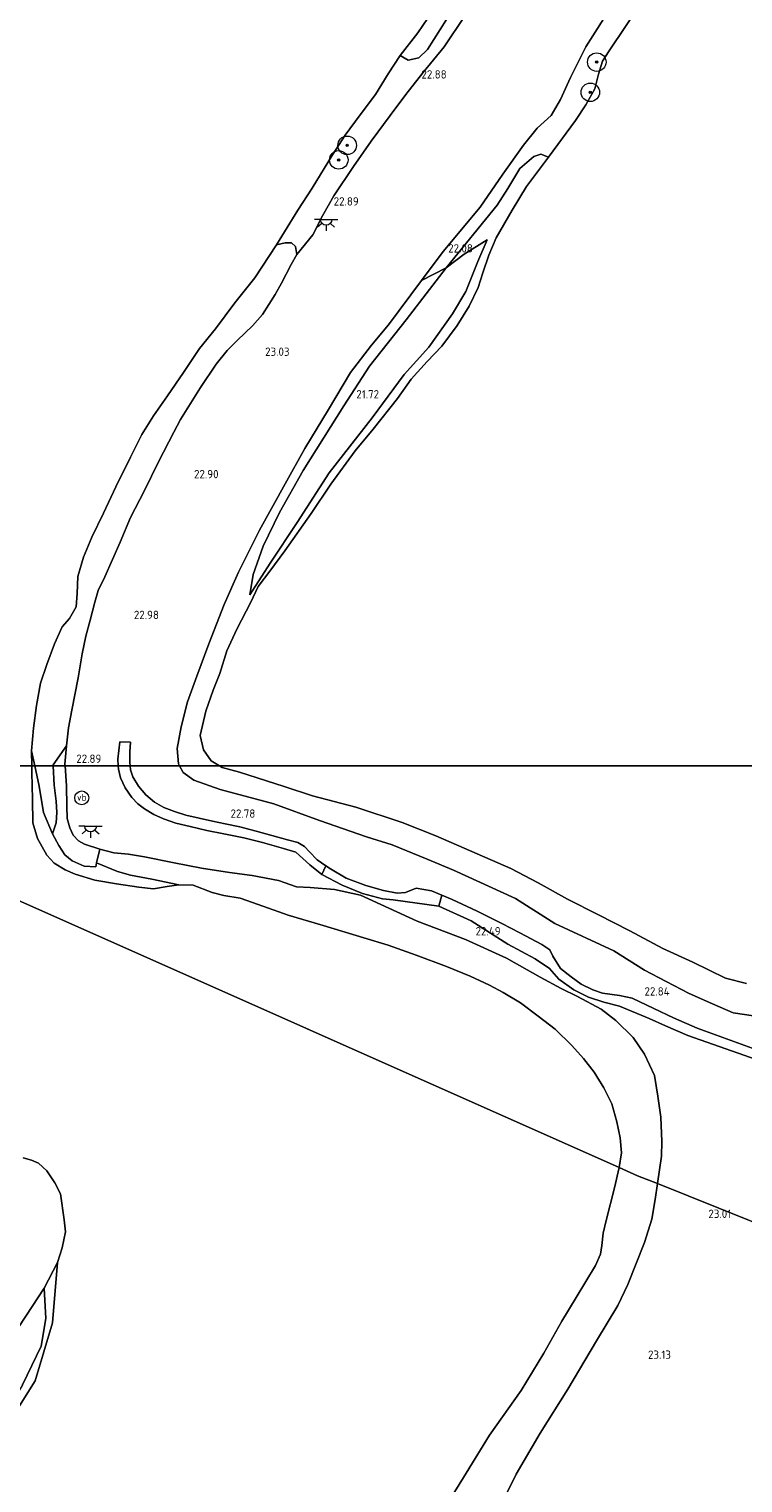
# Model space of a CAD drawing. Header units: metres. Extents: x 185049 to 189876, y 349292 to 352302.
# Tile 63 of 256: x 187055 to 187209, y 349845 to 350159. Entities that reach past the tile are written whole.
import ezdxf
from ezdxf.enums import TextEntityAlignment as Align

# ---------------------------------------------------------------- set-up
doc = ezdxf.new("R2010")
doc.units = ezdxf.units.M
for name, color, linetype, lineweight in [('B-WE-GR-BOOM-S', 90, 'Continuous', 25), ('B-WE-GR-GRAS-GV', 60, 'Continuous', 13), ('B-WE-GW-TALUD_KRUIN-G', 90, 'Continuous', 18), ('B-WE-GW-TALUD_TEEN-G', 90, 'Continuous', 18), ('B-WE-IE-MEUBILAIR_WEGMEUBILAIR-S', 7, 'Continuous', 25), ('B-WE-KL-ET_LS_OV_LICHTPUNT-S', 190, 'Continuous', 25), ('B-WE-OB-BEKLEDING_STEEN-GV', 30, 'Continuous', 18), ('B-WE-OB-BEKLEDING_STORTSTEEN-GV', 30, 'Continuous', 18), ('B-WE-OB-OEVERVOORZIENING-G', 7, 'Continuous', 18), ('B-WE-OG-TERREIN_GROEN-GV', 7, 'Continuous', 18), ('B-WE-OG-WATER_POEL-GV', 7, 'Continuous', 18), ('B-WE-OG-WATER_RIVIER-GV', 130, 'Continuous', 18), ('B-WE-VH-ONVERHARD-GV', 252, 'Continuous', 18), ('B-WE-VH-VERHARDING_HALFVERHARDING-GV', 252, 'Continuous', 18), ('X-XX-AL-HOOGTELABEL-S', 7, 'Continuous', 25)]:
    doc.layers.add(name, color=color, linetype=linetype, lineweight=lineweight)
doc.styles.add('NLCS-ISO', font='NLCS-ISO.ttf')
doc.styles.add('NLCS-ISO-ANNOTATIVE-T18', font='NLCS-ISO.ttf', dxfattribs={"height": 1.8})

# ---------------------------------------------------------------- blocks, each defined once
blk = doc.blocks.new('SAL-HOOGTELABEL-SO')
at = {"color": 0, "linetype": 'ByBlock', "lineweight": -2, "style": 'NLCS-ISO-ANNOTATIVE-T18'}
blk.add_attdef('HOOGTE', text='', height=1.8, dxfattribs=at).set_placement((2.79, 0), align=Align.RIGHT)
blk = doc.blocks.new('SGR-BOOM_01-SO')
at = {"linetype": 'ByBlock', "lineweight": 18}
h = blk.add_hatch(color=0, dxfattribs=at)
h.dxf.hatch_style = 1
edge = h.paths.add_edge_path()
edge.add_arc((0, 0), 0.25, 0, 360)
at = {"color": 0, "linetype": 'ByBlock', "lineweight": 18}
for radius in [2, 0.25]:
    blk.add_circle((0, 0), radius, dxfattribs=at)
blk = doc.blocks.new('SKL-ET_OV_LICHTPUNT-SO')
at = {"color": 0, "linetype": 'ByBlock', "lineweight": 18}
for points in [[(-1.25, 0), (-2.5, 0)], [(1.25, 0), (2.5, 0)], [(-0.92, -0.85), (-1.83, -1.7)], [(0, -1.25), (0, -2.5)], [(0.92, -0.85), (1.83, -1.7)]]:
    blk.add_lwpolyline(points, dxfattribs=at)
blk.add_lwpolyline([(0, 0), (1.25, 0, -1), (-1.25, 0)], format="xyb", close=True, dxfattribs=at)
blk = doc.blocks.new('SIE-WEG_PAAL_VERKEERSBORD-SO')
at = {"color": 0, "linetype": 'ByBlock', "lineweight": 18}
blk.add_circle((0, 0), 1.5, dxfattribs=at)
at = {"color": 0, "linetype": 'ByBlock', "lineweight": 18, "style": 'NLCS-ISO'}
blk.add_text('vb', height=1.5, dxfattribs=at).set_placement((0, 0.13), align=Align.MIDDLE_CENTER)

msp = doc.modelspace()

# ---------------------------------------------------------------- linework, layer by layer
at = {"layer": 'B-WE-GR-GRAS-GV'}
for points in [[(187181.099, 350164.643, 22.721), (187175.19, 350155.356, 22.74), (187171.858, 350148.725, 22.752), (187169.684, 350143.939, 22.763), (187167.666, 350140.527, 22.763), (187164.676, 350137.743, 22.763), (187161.705, 350134.102, 22.748), (187157.246, 350127.809, 22.737), (187152.349, 350120.717, 22.752), (187144.373, 350111.101, 22.771), (187139.672, 350104.878, 22.847), (187132.564, 350095.283, 22.866), (187128.885, 350090.909, 22.836), (187124.337, 350084.965, 22.851), (187119.601, 350077.023, 22.832), (187114.458, 350068.547, 22.809), (187110.213, 350060.944, 22.775), (187104.656, 350050.928, 22.679), (187100.126, 350041.865, 22.676), (187097.054, 350034.841, 22.706), (187093.776, 350026.376, 22.714), (187091.175, 350019.391, 22.721), (187089.141, 350013.872, 22.737), (187087.802, 350008.453, 22.737), (187086.916, 350003.746, 22.737), (187087.194, 350000.441, 22.729), (187087.4402, 350000, 22.7245), (187076.7627, 350000, 22.8114), (187076.693, 350000.702, 22.82), (187076.658, 350003.049, 22.82), (187076.801, 350005.102, 22.847), (187074.536, 350005.226, 22.828), (187074.083, 350001.478, 22.782), (187074.1823, 350000, 22.7773), (187062.6862, 350000, 22.6784), (187062.656, 350000.404, 22.683), (187062.967, 350004.312, 22.706), (187063.457, 350008.21, 22.729), (187064.117, 350012.034, 22.626), (187065.511, 350019.025, 22.561), (187066.349, 350024.229, 22.535), (187067.212, 350028.02, 22.489), (187068.102, 350031.516, 22.478), (187069.143, 350035.373, 22.512), (187069.839, 350037.874, 22.657), (187071.262, 350040.809, 22.706), (187074.591, 350048.346, 22.725), (187076.846, 350053.678, 22.832), (187079.855, 350059.475, 22.767), (187082.888, 350065.658, 22.733), (187086.181, 350072.074, 22.737), (187087.632, 350074.848, 22.763), (187091.964, 350081.726, 22.744), (187095.304, 350086.788, 22.744), (187097.716, 350089.761, 22.786), (187099.928, 350091.953, 22.855), (187103.199, 350095.064, 22.939), (187105.368, 350097.518, 22.973), (187108.105, 350101.831, 23), (187109.465, 350104.271, 22.992), (187111.562, 350108.308, 22.931), (187112.777, 350110.457, 22.828), (187116.211, 350114.735, 22.771), (187118.288, 350118.866, 22.824), (187120.757, 350123.135, 22.82), (187124.973, 350129.487, 22.801), (187128.826, 350134.936, 22.794), (187132.945, 350140.511, 22.805), (187136.285, 350145.017, 22.805), (187139.999, 350149.74, 22.809), (187144.601, 350155.377, 22.779), (187149.147, 350162.103, 22.771)], [(187149.147, 350162.103, 22.771), (187144.601, 350155.377, 22.779), (187139.999, 350149.74, 22.809), (187136.285, 350145.017, 22.805), (187132.945, 350140.511, 22.805), (187128.826, 350134.936, 22.794), (187124.973, 350129.487, 22.801), (187120.757, 350123.135, 22.82), (187118.288, 350118.866, 22.824), (187116.211, 350114.735, 22.771), (187112.777, 350110.457, 22.828), (187112.495, 350112.176, 22.417), (187111.575, 350112.971, 21.864), (187110.254, 350112.996, 21.369), (187108.37, 350112.543, 21.03), (187112.95, 350120.029, 21.03), (187116.05, 350124.829, 21.03), (187120.484, 350132.039, 21.03), (187123.216, 350136.254, 21.03), (187126.458, 350140.626, 21.03), (187129.717, 350145.064, 21.03), (187132.467, 350149.501, 21.03), (187135.064, 350153.451, 21.03), (187136.835, 350152.493, 21.62), (187139.116, 350152.969, 21.769), (187140.962, 350154.729, 21.933), (187143.687, 350159.106, 21.917), (187147.804, 350165.65, 21.898)], [(187187.453, 350165.196, 21.296), (187180.232, 350154.452, 21.296), (187178.777, 350152.219, 21.296), (187177.887, 350149.411, 21.296), (187177.136, 350146.266, 21.296), (187175.185, 350142.778, 21.296), (187172.978, 350139.447, 21.296), (187167.122, 350131.494, 21.296), (187165.478, 350132.146, 22.028), (187163.981, 350131.675, 22.18), (187160.95, 350129.08, 22.199), (187158.312, 350124.742, 22.257), (187156, 350121.151, 22.218), (187145.0306, 350107.5707, 21.971), (187139.672, 350104.878, 22.847), (187144.373, 350111.101, 22.771), (187152.349, 350120.717, 22.752), (187157.246, 350127.809, 22.737), (187161.705, 350134.102, 22.748), (187164.676, 350137.743, 22.763), (187167.666, 350140.527, 22.763), (187169.684, 350143.939, 22.763), (187171.858, 350148.725, 22.752), (187175.19, 350155.356, 22.74), (187181.099, 350164.643, 22.721)], [(187230.799, 349893.679, 22.979), (187190.655, 349909.8, 22.815), (187191.528, 349915.718, 22.874), (187191.563, 349918.875, 22.912), (187191.359, 349924.132, 22.859), (187190.745, 349928.663, 22.881), (187189.993, 349933.132, 22.881), (187187.863, 349937.705, 22.859), (187185.378, 349941.315, 22.775), (187181.65, 349944.982, 22.672), (187178.461, 349947.429, 22.618), (187173.372, 349950.188, 22.382), (187169.829, 349951.906, 22.436), (187165.3, 349954.361, 22.527), (187158.039, 349958.441, 22.447), (187149.166, 349962.532, 22.409), (187138.716, 349966.451, 22.378), (187126.477, 349972.061, 22.34), (187120.925, 349973.325, 22.375), (187115.621, 349973.755, 22.436), (187112.696, 349973.852, 22.432), (187108.814, 349975.218, 22.432), (187103.135, 349976.315, 22.47), (187098.196, 349976.986, 22.508), (187092.15, 349977.892, 22.474), (187086.269, 349979.057, 22.47), (187079.884, 349980.33, 22.481), (187076.357, 349980.902, 22.504), (187073.232, 349981.234, 22.561), (187070.226, 349982.022, 22.474), (187066.856, 349983.117, 22.439), (187065.592, 349983.831, 22.409), (187064.441, 349985.061, 22.409), (187063.709, 349986.586, 22.394), (187063.157, 349988.618, 22.451), (187063.1, 349991.302, 22.519), (187063.007, 349995.701, 22.63), (187062.6862, 350000, 22.6784), (187074.1823, 350000, 22.7773), (187074.23, 349999.291, 22.775), (187074.637, 349997.429, 22.767), (187075.695, 349995.287, 22.801), (187077.104, 349993.2, 22.79), (187078.428, 349991.828, 22.775), (187079.864, 349990.714, 22.759), (187081.894, 349989.528, 22.752), (187083.979, 349988.532, 22.737), (187086.602, 349987.647, 22.733), (187089.703, 349986.896, 22.74), (187093.32, 349986.074, 22.706), (187096.984, 349985.342, 22.691), (187101.305, 349984.455, 22.691), (187105.306, 349983.451, 22.679), (187109.852, 349982.152, 22.683), (187112.551, 349981.354, 22.682), (187115.532, 349978.637, 22.495), (187118.164, 349976.522, 22.414), (187122.567, 349974.244, 22.325), (187126.936, 349972.414, 22.333), (187131.267, 349971.28, 22.333), (187133.562, 349971.051, 22.333), (187143.4, 349969.703, 22.519), (187150.439, 349966.542, 22.519), (187158.363, 349961.522, 22.496), (187164.253, 349958.352, 22.504), (187167.359, 349956.197, 22.48), (187169.371, 349953.946, 22.366), (187172.58, 349951.62, 22.277), (187175.723, 349950.063, 22.334), (187179.082, 349948.96, 22.585), (187182.436, 349948.105, 22.609), (187188.864, 349945.419, 22.706), (187192.378, 349943.813, 22.725), (187197.239, 349941.73, 22.771), (187217.536, 349934.642, 22.903)], [(187219.03, 349936.171, 22.929), (187199.209, 349943.346, 22.771), (187194.087, 349945.608, 22.744), (187189.897, 349947.567, 22.699), (187185.221, 349949.79, 22.586), (187182.444, 349950.432, 22.586), (187178.775, 349950.882, 22.513), (187176.718, 349951.613, 22.359), (187174.154, 349952.832, 22.222), (187172.006, 349954.408, 22.246), (187169.729, 349956.23, 22.295), (187168.033, 349958.886, 22.343), (187167.383, 349960.243, 22.384), (187165.692, 349961.42, 22.527), (187160.954, 349963.935, 22.527), (187157.059, 349965.966, 22.527), (187151.729, 349968.603, 22.527), (187146.304, 349971.148, 22.523), (187144.069, 349972.075, 22.513), (187141.871, 349972.987, 22.504), (187138.508, 349973.569, 22.51), (187136.235, 349972.677, 22.502), (187134.445, 349972.542, 22.445), (187131.496, 349973.081, 22.413), (187127.689, 349974.151, 22.413), (187123.431, 349975.718, 22.351), (187120.022, 349977.763, 22.354), (187119.016, 349978.436, 22.359), (187117.144, 349979.688, 22.368), (187115.524, 349981.439, 22.383), (187114.404, 349982.592, 22.395), (187112.947, 349983.448, 22.421), (187110.716, 349984.051, 22.424), (187104.002, 349985.896, 22.683), (187100.407, 349986.828, 22.71), (187097.28, 349987.498, 22.74), (187094.55, 349988.086, 22.74), (187088.786, 349989.341, 22.74), (187086.297, 349990.175, 22.748), (187083.992, 349991.039, 22.752), (187081.986, 349992.184, 22.756), (187080.165, 349993.714, 22.771), (187078.52, 349995.61, 22.775), (187077.351, 349997.615, 22.786), (187076.846, 349999.16, 22.801), (187076.7627, 350000, 22.8114), (187087.4402, 350000, 22.7245), (187088.232, 349998.582, 22.71), (187090.483, 349996.89, 22.702), (187096.165, 349994.918, 22.638), (187107.773, 349991.769, 22.718), (187117.65, 349988.203, 22.569), (187127.792, 349984.664, 22.535), (187133.341, 349982.967, 22.485), (187140.904, 349979.85, 22.538), (187146.584, 349977.473, 22.558), (187160.001, 349971.335, 22.569), (187168.47, 349965.977, 22.546), (187181.226, 349960.05, 22.596), (187187.883, 349955.869, 22.721), (187192.564, 349953.424, 22.759), (187197.493, 349950.853, 22.843), (187202.552, 349948.619, 22.859), (187207.03, 349946.636, 22.916), (187211.401, 349945.997, 22.973)], [(187053.643, 349915.333, 21.031), (187055.466, 349914.811, 21.031), (187056.959, 349914.146, 21.031), (187058.717, 349912.551, 21.031), (187060.481, 349909.962, 21.031), (187061.715, 349907.55, 21.031), (187062.476, 349901.902, 21.031), (187062.773, 349899.372, 21.031), (187062.086, 349895.922, 21.031), (187061.052, 349892.689, 21.031), (187058.153, 349887.164, 21.514), (187055.586, 349883.199, 21.688), (187049.654, 349874.198, 21.553)], [(187153.108, 349832.755, 23.13), (187160.152, 349847.011, 22.936), (187165.313, 349855.816, 22.854), (187171.263, 349865.321, 22.897), (187177.517, 349875.801, 22.854), (187182.105, 349883.449, 22.889), (187184.25, 349887.963, 22.85), (187187.866, 349897.027, 22.804), (187189.436, 349902.051, 22.804), (187190.19, 349906.328, 22.835), (187190.655, 349909.8, 22.815), (187230.799, 349893.679, 22.979), (187263.432, 349879.851, 22.815), (187299.335, 349863.516, 22.788), (187305.411, 349857.703, 22.784), (187312.669, 349850.855, 22.788), (187311.363, 349850.535, 22.878), (187300.344, 349847.505, 22.788), (187291.569, 349845, 22.753)]]:
    msp.add_polyline3d(points, dxfattribs=at)
at = {"layer": 'B-WE-GW-TALUD_KRUIN-G'}
for points in [[(187181.099, 350164.643, 22.721), (187175.19, 350155.356, 22.74), (187171.858, 350148.725, 22.752), (187169.684, 350143.939, 22.763), (187167.666, 350140.527, 22.763), (187164.676, 350137.743, 22.763), (187161.705, 350134.102, 22.748), (187157.246, 350127.809, 22.737), (187152.349, 350120.717, 22.752), (187144.373, 350111.101, 22.771), (187139.672, 350104.878, 22.847), (187132.564, 350095.283, 22.866), (187128.885, 350090.909, 22.836), (187124.337, 350084.965, 22.851), (187119.601, 350077.023, 22.832), (187114.458, 350068.547, 22.809), (187110.213, 350060.944, 22.775), (187104.656, 350050.928, 22.679), (187100.126, 350041.865, 22.676), (187097.054, 350034.841, 22.706), (187093.776, 350026.376, 22.714), (187091.175, 350019.391, 22.721), (187089.141, 350013.872, 22.737), (187087.802, 350008.453, 22.737), (187086.916, 350003.746, 22.737), (187087.194, 350000.441, 22.729), (187087.4402, 350000, 22.7245)], [(187112.777, 350110.457, 22.828), (187116.211, 350114.735, 22.771), (187118.288, 350118.866, 22.824), (187120.757, 350123.135, 22.82), (187124.973, 350129.487, 22.801), (187128.826, 350134.936, 22.794), (187132.945, 350140.511, 22.805), (187136.285, 350145.017, 22.805), (187139.999, 350149.74, 22.809), (187144.601, 350155.377, 22.779), (187149.147, 350162.103, 22.771)], [(187153.855, 350113.625, 21.479), (187151.827, 350108.963, 21.615), (187149.253, 350102.498, 21.756), (187146.395, 350097.668, 21.745), (187141.285, 350090.47, 21.7), (187135.973, 350084.556, 21.547), (187129.037, 350075.226, 21.542), (187119.753, 350063.324, 21.525), (187112.845, 350052.606, 21.53), (187106.96, 350043.777, 21.654), (187102.576, 350036.922, 21.779)], [(187071.262, 350040.809, 22.706), (187074.591, 350048.346, 22.725), (187076.846, 350053.678, 22.832), (187079.855, 350059.475, 22.767), (187082.888, 350065.658, 22.733), (187086.181, 350072.074, 22.737), (187087.632, 350074.848, 22.763), (187091.964, 350081.726, 22.744), (187095.304, 350086.788, 22.744), (187097.716, 350089.761, 22.786), (187099.928, 350091.953, 22.855), (187103.199, 350095.064, 22.939), (187105.368, 350097.518, 22.973), (187108.105, 350101.831, 23), (187109.465, 350104.271, 22.992), (187111.562, 350108.308, 22.931), (187112.777, 350110.457, 22.828)], [(187062.6862, 350000, 22.6784), (187062.656, 350000.404, 22.683), (187062.967, 350004.312, 22.706), (187063.457, 350008.21, 22.729), (187064.117, 350012.034, 22.626), (187065.511, 350019.025, 22.561), (187066.349, 350024.229, 22.535), (187067.212, 350028.02, 22.489), (187068.102, 350031.516, 22.478), (187069.143, 350035.373, 22.512), (187069.839, 350037.874, 22.657), (187071.262, 350040.809, 22.706)], [(187190.655, 349909.8, 22.815), (187191.528, 349915.718, 22.874), (187191.563, 349918.875, 22.912), (187191.359, 349924.132, 22.859), (187190.745, 349928.663, 22.881), (187189.993, 349933.132, 22.881), (187187.863, 349937.705, 22.859), (187185.378, 349941.315, 22.775), (187181.65, 349944.982, 22.672), (187178.461, 349947.429, 22.618), (187173.372, 349950.188, 22.382), (187169.829, 349951.906, 22.436), (187165.3, 349954.361, 22.527), (187158.039, 349958.441, 22.447), (187149.166, 349962.532, 22.409), (187138.716, 349966.451, 22.378), (187126.477, 349972.061, 22.34), (187120.925, 349973.325, 22.375), (187115.621, 349973.755, 22.436), (187112.696, 349973.852, 22.432), (187108.814, 349975.218, 22.432), (187103.135, 349976.315, 22.47), (187098.196, 349976.986, 22.508), (187092.15, 349977.892, 22.474), (187086.269, 349979.057, 22.47), (187079.884, 349980.33, 22.481), (187076.357, 349980.902, 22.504), (187073.232, 349981.234, 22.561), (187070.226, 349982.022, 22.474), (187066.856, 349983.117, 22.439), (187065.592, 349983.831, 22.409), (187064.441, 349985.061, 22.409), (187063.709, 349986.586, 22.394), (187063.157, 349988.618, 22.451), (187063.1, 349991.302, 22.519), (187063.007, 349995.701, 22.63), (187062.6862, 350000, 22.6784)], [(187087.4402, 350000, 22.7245), (187088.232, 349998.582, 22.71), (187090.483, 349996.89, 22.702), (187096.165, 349994.918, 22.638), (187107.773, 349991.769, 22.718), (187117.65, 349988.203, 22.569), (187127.792, 349984.664, 22.535), (187133.341, 349982.967, 22.485), (187140.904, 349979.85, 22.538), (187146.584, 349977.473, 22.558), (187160.001, 349971.335, 22.569), (187168.47, 349965.977, 22.546), (187181.226, 349960.05, 22.596), (187187.883, 349955.869, 22.721), (187192.564, 349953.424, 22.759), (187197.493, 349950.853, 22.843), (187202.552, 349948.619, 22.859), (187207.03, 349946.636, 22.916), (187211.401, 349945.997, 22.973)], [(187153.108, 349832.755, 23.13), (187160.152, 349847.011, 22.936), (187165.313, 349855.816, 22.854), (187171.263, 349865.321, 22.897), (187177.517, 349875.801, 22.854), (187182.105, 349883.449, 22.889), (187184.25, 349887.963, 22.85), (187187.866, 349897.027, 22.804), (187189.436, 349902.051, 22.804), (187190.19, 349906.328, 22.835), (187190.655, 349909.8, 22.815)], [(187058.153, 349887.164, 21.514), (187058.524, 349880.655, 21.498), (187057.543, 349874.624, 21.403), (187053.513, 349866.286, 21.371), (187049.845, 349859.971, 21.403), (187042.898, 349847.416, 21.197)]]:
    msp.add_polyline3d(points, dxfattribs=at)
at = {"layer": 'B-WE-GW-TALUD_TEEN-G'}
for points in [[(187102.576, 350036.922, 21.779), (187103.32, 350041.381, 21.892), (187105.472, 350047.485, 22.038), (187109.04, 350054.727, 22.1), (187114.112, 350063.818, 22.067), (187122.875, 350077.781, 21.993), (187128.462, 350086.377, 22.151), (187136.395, 350096.358, 22.191), (187145.036, 350107.566, 21.971), (187148.891, 350110.546, 21.835), (187153.855, 350113.625, 21.479)], [(187058.153, 349887.164, 21.514), (187055.586, 349883.199, 21.688), (187049.654, 349874.198, 21.553), (187047.539, 349868.187, 21.419), (187044.703, 349857.953, 21.403), (187043.307, 349851.243, 21.15), (187042.898, 349847.416, 21.197)]]:
    msp.add_polyline3d(points, dxfattribs=at)
at = {"layer": 'B-WE-OB-BEKLEDING_STEEN-GV'}
for points in [[(187062.6862, 350000, 22.6784), (187060.1119, 350000, 21.8222), (187060.099, 350000.251, 21.822), (187062.967, 350004.312, 22.706), (187062.656, 350000.404, 22.683)], [(187069.466, 349979.068, 21.559), (187069.301, 349978.181, 21.353), (187066.821, 349978.324, 21.132), (187064.221, 349979.493, 21.179), (187062.646, 349980.782, 21.234), (187061.324, 349982.796, 21.403), (187059.969, 349985.354, 21.289), (187060.799, 349987.718, 21.803), (187060.921, 349989.928, 21.875), (187060.8, 349992.416, 21.891), (187060.326, 349995.827, 21.826), (187060.1119, 350000, 21.8222), (187062.6862, 350000, 22.6784), (187063.007, 349995.701, 22.63), (187063.1, 349991.302, 22.519), (187063.157, 349988.618, 22.451), (187063.709, 349986.586, 22.394), (187064.441, 349985.061, 22.409), (187065.592, 349983.831, 22.409), (187066.856, 349983.117, 22.439), (187070.226, 349982.022, 22.474)]]:
    msp.add_polyline3d(points, close=True, dxfattribs=at)
at = {"layer": 'B-WE-OB-BEKLEDING_STORTSTEEN-GV'}
for points in [[(187056.1715, 350000, 21.0424), (187055.4957, 350000, 21.03), (187055.472, 350003.284, 21.03)], [(187066.821, 349978.324, 21.132), (187069.301, 349978.181, 21.353), (187069.466, 349979.068, 21.559), (187074.043, 349977.172, 21.491), (187076.833, 349976.367, 21.513), (187081.432, 349975.521, 21.422), (187087.279, 349974.337, 21.06), (187084.76, 349973.976, 21.06), (187081.828, 349973.444, 21.06), (187078.637, 349973.822, 21.06), (187073.794, 349974.555, 21.06), (187069.11, 349975.288, 21.03), (187064.881, 349976.64, 21.03), (187062.732, 349977.516, 21.03), (187060.302, 349978.978, 21.03), (187058.717, 349980.739, 21.03), (187056.723, 349984.281, 21.03), (187055.752, 349987.685, 21.03), (187055.672, 349992.792, 21.03), (187055.506, 349998.571, 21.03), (187055.4957, 350000, 21.03), (187056.1715, 350000, 21.0424), (187057.105, 349995.617, 21.059), (187058.066, 349989.966, 21.162), (187059.969, 349985.354, 21.289), (187061.324, 349982.796, 21.403), (187062.646, 349980.782, 21.234), (187064.221, 349979.493, 21.179)]]:
    msp.add_polyline3d(points, close=True, dxfattribs=at)
at = {"layer": 'B-WE-OB-OEVERVOORZIENING-G'}
for points in [[(187144.269, 350166.36, 21.03), (187138.888, 350158.37, 21.03), (187135.064, 350153.451, 21.03), (187132.467, 350149.501, 21.03), (187129.717, 350145.064, 21.03), (187126.458, 350140.626, 21.03), (187123.216, 350136.254, 21.03), (187120.484, 350132.039, 21.03), (187116.05, 350124.829, 21.03), (187112.95, 350120.029, 21.03), (187108.37, 350112.543, 21.03), (187103.658, 350105.464, 21.03), (187099.369, 350100.008, 21.03), (187095.154, 350094.431, 21.03), (187091.695, 350090.191, 21.03), (187088.288, 350084.983, 21.03), (187084.811, 350079.933, 21.03), (187081.794, 350075.59, 21.03), (187079.306, 350071.626, 21.03), (187076.851, 350066.715, 21.03), (187073.678, 350060.261, 21.03), (187071.013, 350054.631, 21.03), (187068.466, 350049.382, 21.03), (187066.669, 350045.104, 21.03), (187065.419, 350040.923, 21.03), (187065.273, 350037.22, 21.03), (187065.091, 350034.347, 21.03), (187063.637, 350031.825, 21.03), (187062.068, 350030.008, 21.03), (187060.397, 350026.343, 21.03), (187058.774, 350021.896, 21.03), (187057.386, 350017.86, 21.03), (187056.528, 350013.027, 21.03), (187055.874, 350008.118, 21.03), (187055.472, 350003.284, 21.03), (187055.4957, 350000, 21.03)], [(187055.4957, 350000, 21.03), (187055.506, 349998.571, 21.03), (187055.672, 349992.792, 21.03), (187055.752, 349987.685, 21.03), (187056.723, 349984.281, 21.03), (187058.717, 349980.739, 21.03), (187060.302, 349978.978, 21.03), (187062.732, 349977.516, 21.03), (187064.881, 349976.64, 21.03), (187069.11, 349975.288, 21.03)], [(187182.404, 349913.254, 21.06), (187182.877, 349916.409, 21.06), (187182.584, 349919.666, 21.06), (187181.848, 349923.139, 21.06), (187180.774, 349926.971, 21.06), (187179.104, 349930.418, 21.06), (187177.009, 349933.828, 21.06), (187174.669, 349936.759, 21.06), (187172.182, 349939.624, 21.06), (187168.522, 349943.102, 21.06), (187164.906, 349945.956, 21.06), (187161.071, 349948.793, 21.06), (187157.292, 349951.059, 21.06), (187154.395, 349952.617, 21.06), (187150.165, 349954.583, 21.06), (187145.083, 349956.638, 21.06), (187138.522, 349959.114, 21.06), (187132.46, 349961.295, 21.06), (187127.191, 349962.828, 21.06), (187118.431, 349965.542, 21.06), (187110.908, 349967.734, 21.06), (187105.622, 349969.599, 21.06), (187100.533, 349971.412, 21.06), (187096.962, 349972.006, 21.06), (187094.496, 349972.649, 21.06), (187090.344, 349974.212, 21.06), (187087.279, 349974.337, 21.06), (187084.76, 349973.976, 21.06), (187081.828, 349973.444, 21.06), (187078.637, 349973.822, 21.06), (187073.794, 349974.555, 21.06), (187069.11, 349975.288, 21.03)], [(187053.643, 349915.333, 21.031), (187055.466, 349914.811, 21.031), (187056.959, 349914.146, 21.031), (187058.717, 349912.551, 21.031), (187060.481, 349909.962, 21.031), (187061.715, 349907.55, 21.031), (187062.476, 349901.902, 21.031), (187062.773, 349899.372, 21.031), (187062.086, 349895.922, 21.031), (187061.052, 349892.689, 21.031), (187059.952, 349879.682, 21.031), (187056.262, 349867.136, 21.031), (187049.087, 349855.746, 21.031)], [(187182.404, 349913.254, 21.06), (187181.369, 349908.863, 21.06), (187179.556, 349901.756, 21.06), (187178.9, 349899.033, 21.06), (187178.651, 349896.415, 21.06), (187178.349, 349894.539, 21.06), (187177.267, 349892.051, 21.06), (187173.123, 349885.161, 21.06), (187170.029, 349880.018, 21.06), (187166.076, 349873.109, 21.06), (187161.18, 349865.086, 21.06), (187154.336, 349855.425, 21.06), (187148.783, 349846.297, 21.06), (187145.013, 349840.243, 21.06), (187142.599, 349836.571, 21.06), (187139.57, 349831.798, 21.06), (187135.975, 349825.204, 21.06), (187130.827, 349817.065, 21.06), (187127.786, 349811.643, 21.06), (187125.066, 349806.807, 21.06), (187122.987, 349801.312, 21.06), (187121.629, 349797.847, 21.06)]]:
    msp.add_polyline3d(points, dxfattribs=at)
at = {"layer": 'B-WE-OG-TERREIN_GROEN-GV'}
for points in [[(187147.804, 350165.65, 21.898), (187143.687, 350159.106, 21.917), (187140.962, 350154.729, 21.933), (187139.116, 350152.969, 21.769), (187136.835, 350152.493, 21.62), (187135.064, 350153.451, 21.03), (187138.888, 350158.37, 21.03), (187144.269, 350166.36, 21.03)], [(187211.401, 349945.997, 22.973), (187207.03, 349946.636, 22.916), (187202.552, 349948.619, 22.859), (187197.493, 349950.853, 22.843), (187192.564, 349953.424, 22.759), (187187.883, 349955.869, 22.721), (187181.226, 349960.05, 22.596), (187168.47, 349965.977, 22.546), (187160.001, 349971.335, 22.569), (187146.584, 349977.473, 22.558), (187140.904, 349979.85, 22.538), (187133.341, 349982.967, 22.485), (187127.792, 349984.664, 22.535), (187117.65, 349988.203, 22.569), (187107.773, 349991.769, 22.718), (187096.165, 349994.918, 22.638), (187090.483, 349996.89, 22.702), (187088.232, 349998.582, 22.71), (187087.4402, 350000, 22.7245), (187096.0481, 350000, 21.296), (187096.636, 349999.648, 21.296), (187100.335, 349998.614, 21.296), (187109.987, 349995.563, 21.296), (187116.122, 349993.517, 21.296), (187125.478, 349991.109, 21.296), (187135.505, 349987.739, 21.296), (187142.773, 349984.856, 21.296), (187148.908, 349982.202, 21.296), (187158.974, 349977.818, 21.296), (187164.871, 349974.738, 21.296), (187171.191, 349971.213, 21.296), (187177.755, 349967.926, 21.296), (187184.699, 349964.343, 21.296), (187191.808, 349960.579, 21.296), (187198.301, 349957.63, 21.296), (187205.323, 349954.121, 21.296), (187209.908, 349952.958, 21.296)], [(187145.013, 349840.243, 21.06), (187148.783, 349846.297, 21.06), (187154.336, 349855.425, 21.06), (187161.18, 349865.086, 21.06), (187166.076, 349873.109, 21.06), (187170.029, 349880.018, 21.06), (187173.123, 349885.161, 21.06), (187177.267, 349892.051, 21.06), (187178.349, 349894.539, 21.06), (187178.651, 349896.415, 21.06), (187178.9, 349899.033, 21.06), (187179.556, 349901.756, 21.06), (187181.369, 349908.863, 21.06), (187182.404, 349913.254, 21.06), (187186.309, 349911.469, 21.821), (187190.655, 349909.8, 22.815), (187190.19, 349906.328, 22.835), (187189.436, 349902.051, 22.804), (187187.866, 349897.027, 22.804), (187184.25, 349887.963, 22.85), (187182.105, 349883.449, 22.889), (187177.517, 349875.801, 22.854), (187171.263, 349865.321, 22.897), (187165.313, 349855.816, 22.854), (187160.152, 349847.011, 22.936), (187153.108, 349832.755, 23.13)], [(187053.513, 349866.286, 21.371), (187057.543, 349874.624, 21.403), (187058.524, 349880.655, 21.498), (187058.153, 349887.164, 21.514), (187061.052, 349892.689, 21.031), (187059.952, 349879.682, 21.031), (187056.262, 349867.136, 21.031), (187049.087, 349855.746, 21.031)]]:
    msp.add_polyline3d(points, dxfattribs=at)
for points in [[(187155.79, 350114.047, 21.296), (187154.213, 350110.333, 21.296), (187152.896, 350106.483, 21.296), (187151.906, 350103.321, 21.296), (187149.989, 350099.309, 21.296), (187147.409, 350095.156, 21.296), (187144.045, 350090.669, 21.296), (187140.901, 350087.35, 21.296), (187137.435, 350083.512, 21.296), (187134.479, 350079.398, 21.296), (187129.268, 350072.717, 21.296), (187125.381, 350068.057, 21.296), (187120.121, 350060.896, 21.296), (187115.872, 350054.493, 21.296), (187110.165, 350046.49, 21.296), (187106.886, 350042.064, 21.296), (187104.43, 350038.721, 21.296), (187102.832, 350035.37, 21.296), (187099.795, 350029.526, 21.296), (187097.648, 350024.825, 21.296), (187096.119, 350019.957, 21.296), (187094.685, 350016.363, 21.296), (187093.092, 350011.812, 21.296), (187091.848, 350006.567, 21.296), (187092.58, 350003.447, 21.296), (187094.236, 350001.085, 21.296), (187096.0481, 350000, 21.296), (187087.4402, 350000, 22.7245), (187087.194, 350000.441, 22.729), (187086.916, 350003.746, 22.737), (187087.802, 350008.453, 22.737), (187089.141, 350013.872, 22.737), (187091.175, 350019.391, 22.721), (187093.776, 350026.376, 22.714), (187097.054, 350034.841, 22.706), (187100.126, 350041.865, 22.676), (187104.656, 350050.928, 22.679), (187110.213, 350060.944, 22.775), (187114.458, 350068.547, 22.809), (187119.601, 350077.023, 22.832), (187124.337, 350084.965, 22.851), (187128.885, 350090.909, 22.836), (187132.564, 350095.283, 22.866), (187139.672, 350104.878, 22.847), (187145.0306, 350107.5707, 21.971), (187156, 350121.151, 22.218), (187158.312, 350124.742, 22.257), (187160.95, 350129.08, 22.199), (187163.981, 350131.675, 22.18), (187165.478, 350132.146, 22.028), (187167.122, 350131.494, 21.296), (187162.356, 350125.2, 21.296), (187159.264, 350120.081, 21.296)], [(187060.1119, 350000, 21.8222), (187056.1715, 350000, 21.0424), (187055.472, 350003.284, 21.03), (187055.874, 350008.118, 21.03), (187056.528, 350013.027, 21.03), (187057.386, 350017.86, 21.03), (187058.774, 350021.896, 21.03), (187060.397, 350026.343, 21.03), (187062.068, 350030.008, 21.03), (187063.637, 350031.825, 21.03), (187065.091, 350034.347, 21.03), (187065.273, 350037.22, 21.03), (187065.419, 350040.923, 21.03), (187066.669, 350045.104, 21.03), (187068.466, 350049.382, 21.03), (187071.013, 350054.631, 21.03), (187073.678, 350060.261, 21.03), (187076.851, 350066.715, 21.03), (187079.306, 350071.626, 21.03), (187081.794, 350075.59, 21.03), (187084.811, 350079.933, 21.03), (187088.288, 350084.983, 21.03), (187091.695, 350090.191, 21.03), (187095.154, 350094.431, 21.03), (187099.369, 350100.008, 21.03), (187103.658, 350105.464, 21.03), (187108.37, 350112.543, 21.03), (187110.254, 350112.996, 21.369), (187111.575, 350112.971, 21.864), (187112.495, 350112.176, 22.417), (187112.777, 350110.457, 22.828), (187111.562, 350108.308, 22.931), (187109.465, 350104.271, 22.992), (187108.105, 350101.831, 23), (187105.368, 350097.518, 22.973), (187103.199, 350095.064, 22.939), (187099.928, 350091.953, 22.855), (187097.716, 350089.761, 22.786), (187095.304, 350086.788, 22.744), (187091.964, 350081.726, 22.744), (187087.632, 350074.848, 22.763), (187086.181, 350072.074, 22.737), (187082.888, 350065.658, 22.733), (187079.855, 350059.475, 22.767), (187076.846, 350053.678, 22.832), (187074.591, 350048.346, 22.725), (187071.262, 350040.809, 22.706), (187069.839, 350037.874, 22.657), (187069.143, 350035.373, 22.512), (187068.102, 350031.516, 22.478), (187067.212, 350028.02, 22.489), (187066.349, 350024.229, 22.535), (187065.511, 350019.025, 22.561), (187064.117, 350012.034, 22.626), (187063.457, 350008.21, 22.729), (187062.967, 350004.312, 22.706), (187060.099, 350000.251, 21.822)], [(187103.32, 350041.381, 21.892), (187102.576, 350036.922, 21.779), (187106.96, 350043.777, 21.654), (187112.845, 350052.606, 21.53), (187119.753, 350063.324, 21.525), (187129.037, 350075.226, 21.542), (187135.973, 350084.556, 21.547), (187141.285, 350090.47, 21.7), (187146.395, 350097.668, 21.745), (187149.253, 350102.498, 21.756), (187151.827, 350108.963, 21.615), (187153.855, 350113.625, 21.479), (187148.891, 350110.546, 21.835), (187145.036, 350107.566, 21.971), (187136.395, 350096.358, 22.191), (187128.462, 350086.377, 22.151), (187122.875, 350077.781, 21.993), (187114.112, 350063.818, 22.067), (187109.04, 350054.727, 22.1), (187105.472, 350047.485, 22.038)], [(187106.96, 350043.777, 21.654), (187102.576, 350036.922, 21.779), (187103.32, 350041.381, 21.892), (187105.472, 350047.485, 22.038), (187109.04, 350054.727, 22.1), (187114.112, 350063.818, 22.067), (187122.875, 350077.781, 21.993), (187128.462, 350086.377, 22.151), (187136.395, 350096.358, 22.191), (187145.036, 350107.566, 21.971), (187148.891, 350110.546, 21.835), (187153.855, 350113.625, 21.479), (187151.827, 350108.963, 21.615), (187149.253, 350102.498, 21.756), (187146.395, 350097.668, 21.745), (187141.285, 350090.47, 21.7), (187135.973, 350084.556, 21.547), (187129.037, 350075.226, 21.542), (187119.753, 350063.324, 21.525), (187112.845, 350052.606, 21.53)], [(187060.799, 349987.718, 21.803), (187059.969, 349985.354, 21.289), (187058.066, 349989.966, 21.162), (187057.105, 349995.617, 21.059), (187056.1715, 350000, 21.0424), (187060.1119, 350000, 21.8222), (187060.326, 349995.827, 21.826), (187060.8, 349992.416, 21.891), (187060.921, 349989.928, 21.875)], [(187191.528, 349915.718, 22.874), (187190.655, 349909.8, 22.815), (187186.309, 349911.469, 21.821), (187182.404, 349913.254, 21.06), (187182.877, 349916.409, 21.06), (187182.584, 349919.666, 21.06), (187181.848, 349923.139, 21.06), (187180.774, 349926.971, 21.06), (187179.104, 349930.418, 21.06), (187177.009, 349933.828, 21.06), (187174.669, 349936.759, 21.06), (187172.182, 349939.624, 21.06), (187168.522, 349943.102, 21.06), (187164.906, 349945.956, 21.06), (187161.071, 349948.793, 21.06), (187157.292, 349951.059, 21.06), (187154.395, 349952.617, 21.06), (187150.165, 349954.583, 21.06), (187145.083, 349956.638, 21.06), (187138.522, 349959.114, 21.06), (187132.46, 349961.295, 21.06), (187127.191, 349962.828, 21.06), (187118.431, 349965.542, 21.06), (187110.908, 349967.734, 21.06), (187105.622, 349969.599, 21.06), (187100.533, 349971.412, 21.06), (187096.962, 349972.006, 21.06), (187094.496, 349972.649, 21.06), (187090.344, 349974.212, 21.06), (187087.279, 349974.337, 21.06), (187081.432, 349975.521, 21.422), (187076.833, 349976.367, 21.513), (187074.043, 349977.172, 21.491), (187069.466, 349979.068, 21.559), (187070.226, 349982.022, 22.474), (187073.232, 349981.234, 22.561), (187076.357, 349980.902, 22.504), (187079.884, 349980.33, 22.481), (187086.269, 349979.057, 22.47), (187092.15, 349977.892, 22.474), (187098.196, 349976.986, 22.508), (187103.135, 349976.315, 22.47), (187108.814, 349975.218, 22.432), (187112.696, 349973.852, 22.432), (187115.621, 349973.755, 22.436), (187120.925, 349973.325, 22.375), (187126.477, 349972.061, 22.34), (187138.716, 349966.451, 22.378), (187149.166, 349962.532, 22.409), (187158.039, 349958.441, 22.447), (187165.3, 349954.361, 22.527), (187169.829, 349951.906, 22.436), (187173.372, 349950.188, 22.382), (187178.461, 349947.429, 22.618), (187181.65, 349944.982, 22.672), (187185.378, 349941.315, 22.775), (187187.863, 349937.705, 22.859), (187189.993, 349933.132, 22.881), (187190.745, 349928.663, 22.881), (187191.359, 349924.132, 22.859), (187191.563, 349918.875, 22.912)], [(187049.845, 349859.971, 21.403), (187042.898, 349847.416, 21.197), (187043.307, 349851.243, 21.15), (187044.703, 349857.953, 21.403), (187047.539, 349868.187, 21.419), (187049.654, 349874.198, 21.553), (187055.586, 349883.199, 21.688), (187058.153, 349887.164, 21.514), (187058.524, 349880.655, 21.498), (187057.543, 349874.624, 21.403), (187053.513, 349866.286, 21.371)]]:
    msp.add_polyline3d(points, close=True, dxfattribs=at)
at = {"layer": 'B-WE-OG-WATER_POEL-GV'}
for points in [[(187235.1139, 350000, 21.296), (187096.0481, 350000, 21.296), (187094.236, 350001.085, 21.296), (187092.58, 350003.447, 21.296), (187091.848, 350006.567, 21.296), (187093.092, 350011.812, 21.296), (187094.685, 350016.363, 21.296), (187096.119, 350019.957, 21.296), (187097.648, 350024.825, 21.296), (187099.795, 350029.526, 21.296), (187102.832, 350035.37, 21.296), (187104.43, 350038.721, 21.296), (187106.886, 350042.064, 21.296), (187110.165, 350046.49, 21.296), (187115.872, 350054.493, 21.296), (187120.121, 350060.896, 21.296), (187125.381, 350068.057, 21.296), (187129.268, 350072.717, 21.296), (187134.479, 350079.398, 21.296), (187137.435, 350083.512, 21.296), (187140.901, 350087.35, 21.296), (187144.045, 350090.669, 21.296), (187147.409, 350095.156, 21.296), (187149.989, 350099.309, 21.296), (187151.906, 350103.321, 21.296), (187152.896, 350106.483, 21.296), (187154.213, 350110.333, 21.296), (187155.79, 350114.047, 21.296), (187159.264, 350120.081, 21.296), (187162.356, 350125.2, 21.296), (187167.122, 350131.494, 21.296), (187172.978, 350139.447, 21.296), (187175.185, 350142.778, 21.296), (187177.136, 350146.266, 21.296), (187177.887, 350149.411, 21.296), (187178.777, 350152.219, 21.296), (187180.232, 350154.452, 21.296), (187187.453, 350165.196, 21.296)], [(187209.908, 349952.958, 21.296), (187205.323, 349954.121, 21.296), (187198.301, 349957.63, 21.296), (187191.808, 349960.579, 21.296), (187184.699, 349964.343, 21.296), (187177.755, 349967.926, 21.296), (187171.191, 349971.213, 21.296), (187164.871, 349974.738, 21.296), (187158.974, 349977.818, 21.296), (187148.908, 349982.202, 21.296), (187142.773, 349984.856, 21.296), (187135.505, 349987.739, 21.296), (187125.478, 349991.109, 21.296), (187116.122, 349993.517, 21.296), (187109.987, 349995.563, 21.296), (187100.335, 349998.614, 21.296), (187096.636, 349999.648, 21.296), (187096.0481, 350000, 21.296), (187235.1139, 350000, 21.296)]]:
    msp.add_polyline3d(points, dxfattribs=at)
at = {"layer": 'B-WE-OG-WATER_RIVIER-GV'}
for points in [[(187144.269, 350166.36, 21.03), (187138.888, 350158.37, 21.03), (187135.064, 350153.451, 21.03), (187132.467, 350149.501, 21.03), (187129.717, 350145.064, 21.03), (187126.458, 350140.626, 21.03), (187123.216, 350136.254, 21.03), (187120.484, 350132.039, 21.03), (187116.05, 350124.829, 21.03), (187112.95, 350120.029, 21.03), (187108.37, 350112.543, 21.03), (187103.658, 350105.464, 21.03), (187099.369, 350100.008, 21.03), (187095.154, 350094.431, 21.03), (187091.695, 350090.191, 21.03), (187088.288, 350084.983, 21.03), (187084.811, 350079.933, 21.03), (187081.794, 350075.59, 21.03), (187079.306, 350071.626, 21.03), (187076.851, 350066.715, 21.03), (187073.678, 350060.261, 21.03), (187071.013, 350054.631, 21.03), (187068.466, 350049.382, 21.03), (187066.669, 350045.104, 21.03), (187065.419, 350040.923, 21.03), (187065.273, 350037.22, 21.03), (187065.091, 350034.347, 21.03), (187063.637, 350031.825, 21.03), (187062.068, 350030.008, 21.03), (187060.397, 350026.343, 21.03), (187058.774, 350021.896, 21.03), (187057.386, 350017.86, 21.03), (187056.528, 350013.027, 21.03), (187055.874, 350008.118, 21.03), (187055.472, 350003.284, 21.03), (187055.4957, 350000, 21.03), (186987.1317, 350000, 21.0617)], [(186987.1317, 350000, 21.0617), (187055.4957, 350000, 21.03), (187055.506, 349998.571, 21.03), (187055.672, 349992.792, 21.03), (187055.752, 349987.685, 21.03), (187056.723, 349984.281, 21.03), (187058.717, 349980.739, 21.03), (187060.302, 349978.978, 21.03), (187062.732, 349977.516, 21.03), (187064.881, 349976.64, 21.03), (187069.11, 349975.288, 21.03), (187073.794, 349974.555, 21.06), (187078.637, 349973.822, 21.06), (187081.828, 349973.444, 21.06), (187084.76, 349973.976, 21.06), (187087.279, 349974.337, 21.06), (187090.344, 349974.212, 21.06), (187094.496, 349972.649, 21.06), (187096.962, 349972.006, 21.06), (187100.533, 349971.412, 21.06), (187105.622, 349969.599, 21.06), (187110.908, 349967.734, 21.06), (187118.431, 349965.542, 21.06), (187127.191, 349962.828, 21.06), (187132.46, 349961.295, 21.06), (187138.522, 349959.114, 21.06), (187145.083, 349956.638, 21.06), (187150.165, 349954.583, 21.06), (187154.395, 349952.617, 21.06), (187157.292, 349951.059, 21.06), (187161.071, 349948.793, 21.06), (187164.906, 349945.956, 21.06), (187168.522, 349943.102, 21.06), (187172.182, 349939.624, 21.06), (187174.669, 349936.759, 21.06), (187177.009, 349933.828, 21.06), (187179.104, 349930.418, 21.06), (187180.774, 349926.971, 21.06), (187181.848, 349923.139, 21.06), (187182.584, 349919.666, 21.06), (187182.877, 349916.409, 21.06), (187182.404, 349913.254, 21.06), (187047.909, 349973.0008, 21.0612)], [(187047.909, 349973.0008, 21.0612), (187182.404, 349913.254, 21.06), (187181.369, 349908.863, 21.06), (187179.556, 349901.756, 21.06), (187178.9, 349899.033, 21.06), (187178.651, 349896.415, 21.06), (187178.349, 349894.539, 21.06), (187177.267, 349892.051, 21.06), (187173.123, 349885.161, 21.06), (187170.029, 349880.018, 21.06), (187166.076, 349873.109, 21.06), (187161.18, 349865.086, 21.06), (187154.336, 349855.425, 21.06), (187148.783, 349846.297, 21.06), (187145.013, 349840.243, 21.06), (187142.599, 349836.571, 21.06), (187139.57, 349831.798, 21.06), (187135.975, 349825.204, 21.06), (187130.827, 349817.065, 21.06), (187127.786, 349811.643, 21.06), (187095.594, 349825.7491, 21.031), (187036.918, 349666.863, 21.031)], [(187049.087, 349855.746, 21.031), (187056.262, 349867.136, 21.031), (187059.952, 349879.682, 21.031), (187061.052, 349892.689, 21.031), (187062.086, 349895.922, 21.031), (187062.773, 349899.372, 21.031), (187062.476, 349901.902, 21.031), (187061.715, 349907.55, 21.031), (187060.481, 349909.962, 21.031), (187058.717, 349912.551, 21.031), (187056.959, 349914.146, 21.031), (187055.466, 349914.811, 21.031), (187053.643, 349915.333, 21.031)]]:
    msp.add_polyline3d(points, dxfattribs=at)
at = {"layer": 'B-WE-VH-ONVERHARD-GV'}
msp.add_polyline3d([(187131.496, 349973.081, 22.413), (187134.445, 349972.542, 22.445), (187136.235, 349972.677, 22.502), (187138.508, 349973.569, 22.51), (187141.871, 349972.987, 22.504), (187144.069, 349972.075, 22.513), (187143.4, 349969.703, 22.519), (187133.562, 349971.051, 22.333), (187131.267, 349971.28, 22.333), (187126.936, 349972.414, 22.333), (187122.567, 349974.244, 22.325), (187118.164, 349976.522, 22.414), (187119.016, 349978.436, 22.359), (187120.022, 349977.763, 22.354), (187123.431, 349975.718, 22.351), (187127.689, 349974.151, 22.413)], close=True, dxfattribs=at)
at = {"layer": 'B-WE-VH-VERHARDING_HALFVERHARDING-GV'}
for points in [[(187076.7627, 350000, 22.8114), (187074.1823, 350000, 22.7773), (187074.083, 350001.478, 22.782), (187074.536, 350005.226, 22.828), (187076.801, 350005.102, 22.847), (187076.658, 350003.049, 22.82), (187076.693, 350000.702, 22.82)], [(187119.016, 349978.436, 22.359), (187118.164, 349976.522, 22.414), (187115.532, 349978.637, 22.495), (187112.551, 349981.354, 22.682), (187109.852, 349982.152, 22.683), (187105.306, 349983.451, 22.679), (187101.305, 349984.455, 22.691), (187096.984, 349985.342, 22.691), (187093.32, 349986.074, 22.706), (187089.703, 349986.896, 22.74), (187086.602, 349987.647, 22.733), (187083.979, 349988.532, 22.737), (187081.894, 349989.528, 22.752), (187079.864, 349990.714, 22.759), (187078.428, 349991.828, 22.775), (187077.104, 349993.2, 22.79), (187075.695, 349995.287, 22.801), (187074.637, 349997.429, 22.767), (187074.23, 349999.291, 22.775), (187074.1823, 350000, 22.7773), (187076.7627, 350000, 22.8114), (187076.846, 349999.16, 22.801), (187077.351, 349997.615, 22.786), (187078.52, 349995.61, 22.775), (187080.165, 349993.714, 22.771), (187081.986, 349992.184, 22.756), (187083.992, 349991.039, 22.752), (187086.297, 349990.175, 22.748), (187088.786, 349989.341, 22.74), (187094.55, 349988.086, 22.74), (187097.28, 349987.498, 22.74), (187100.407, 349986.828, 22.71), (187104.002, 349985.896, 22.683), (187110.716, 349984.051, 22.424), (187112.947, 349983.448, 22.421), (187114.404, 349982.592, 22.395), (187115.524, 349981.439, 22.383), (187117.144, 349979.688, 22.368)]]:
    msp.add_polyline3d(points, close=True, dxfattribs=at)
msp.add_polyline3d([(187217.536, 349934.642, 22.903), (187197.239, 349941.73, 22.771), (187192.378, 349943.813, 22.725), (187188.864, 349945.419, 22.706), (187182.436, 349948.105, 22.609), (187179.082, 349948.96, 22.585), (187175.723, 349950.063, 22.334), (187172.58, 349951.62, 22.277), (187169.371, 349953.946, 22.366), (187167.359, 349956.197, 22.48), (187164.253, 349958.352, 22.504), (187158.363, 349961.522, 22.496), (187150.439, 349966.542, 22.519), (187143.4, 349969.703, 22.519), (187144.069, 349972.075, 22.513), (187146.304, 349971.148, 22.523), (187151.729, 349968.603, 22.527), (187157.059, 349965.966, 22.527), (187160.954, 349963.935, 22.527), (187165.692, 349961.42, 22.527), (187167.383, 349960.243, 22.384), (187168.033, 349958.886, 22.343), (187169.729, 349956.23, 22.295), (187172.006, 349954.408, 22.246), (187174.154, 349952.832, 22.222), (187176.718, 349951.613, 22.359), (187178.775, 349950.882, 22.513), (187182.444, 349950.432, 22.586), (187185.221, 349949.79, 22.586), (187189.897, 349947.567, 22.699), (187194.087, 349945.608, 22.744), (187199.209, 349943.346, 22.771), (187219.03, 349936.171, 22.929)], dxfattribs=at)

# ---------------------------------------------------------------- block references
at = {"layer": 'B-WE-GR-BOOM-S'}
for p in [(187177.548, 350152.045, 21.417), (187176.145, 350145.518, 21.405), (187123.625, 350134.06, 21.361), (187121.819, 350130.918, 21.367)]:
    msp.add_blockref('SGR-BOOM_01-SO', p, dxfattribs=at)
at = {"layer": 'B-WE-IE-MEUBILAIR_WEGMEUBILAIR-S'}
msp.add_blockref('SIE-WEG_PAAL_VERKEERSBORD-SO', (187066.289, 349993.082, 22.843), dxfattribs=at)
at = {"layer": 'B-WE-KL-ET_LS_OV_LICHTPUNT-S'}
for p in [(187119.075, 350118.06, 22.484), (187068.199, 349986.992, 22.484)]:
    msp.add_blockref('SKL-ET_OV_LICHTPUNT-SO', p, dxfattribs=at)
at = {"layer": 'X-XX-AL-HOOGTELABEL-S'}
for p, values in [((187142.331, 350148.489, 22.881), {'HOOGTE': '22.88'}), ((187123.335, 350121.049, 22.889), {'HOOGTE': '22.89'}), ((187147.984, 350110.909, 22.077), {'HOOGTE': '22.08'}), ((187108.384, 350088.58, 23.026), {'HOOGTE': '23.03'}), ((187127.721, 350079.38, 21.719), {'HOOGTE': '21.72'}), ((187093.056, 350062.129, 22.9), {'HOOGTE': '22.90'}), ((187080.172, 350031.727, 22.977), {'HOOGTE': '22.98'}), ((187067.732, 350000.643, 22.885), {'HOOGTE': '22.89'}), ((187100.993, 349988.798, 22.782), {'HOOGTE': '22.78'}), ((187153.98, 349963.385, 22.493), {'HOOGTE': '22.49'}), ((187190.499, 349950.382, 22.836), {'HOOGTE': '22.84'}), ((187203.786, 349902.338, 23.013), {'HOOGTE': '23.01'}), ((187190.774, 349871.902, 23.126), {'HOOGTE': '23.13'})]:
    msp.add_blockref('SAL-HOOGTELABEL-SO', p, dxfattribs=at).add_auto_attribs(values)

doc.saveas('drawing.dxf')
